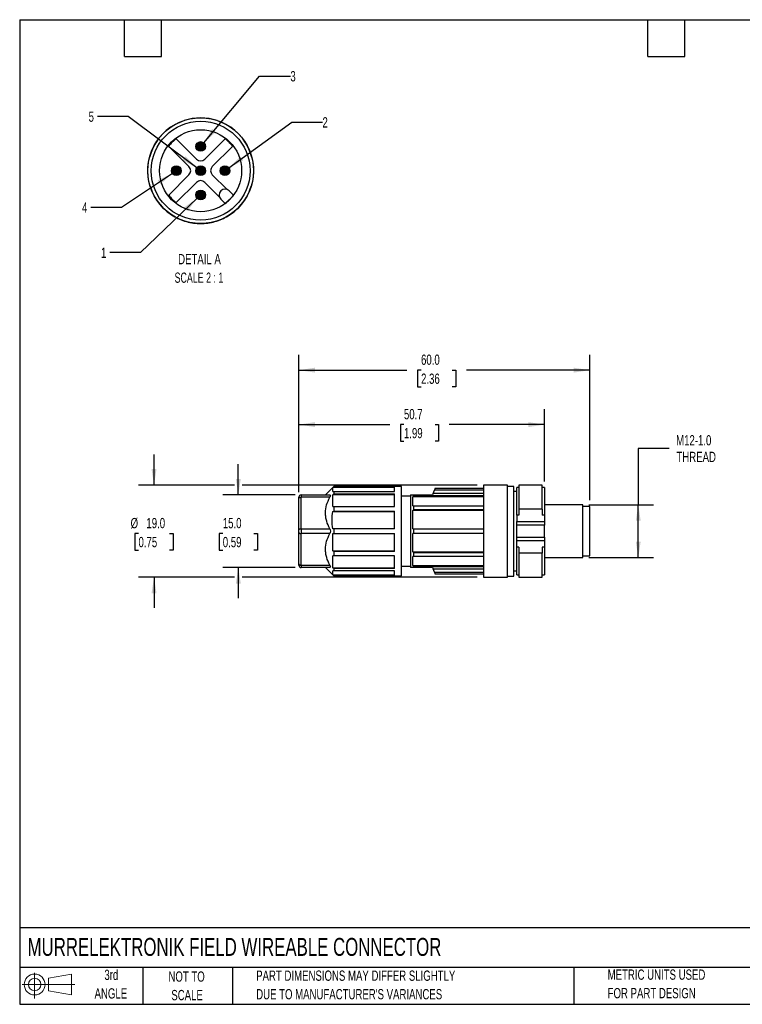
# Model space of a CAD drawing. Header units: millimetres. Extents: x 6 to 273, y 6 to 210.
# Tile 1 of 2: x 6 to 155, y 6 to 210. Entities that reach past the tile are written whole.
import ezdxf

# ---------------------------------------------------------------- set-up
doc = ezdxf.new("R2010")
doc.units = ezdxf.units.MM
doc.layers.add('DIMENSIONS', color=140, linetype='Continuous', lineweight=25)
doc.layers.add('TEXT', color=140, linetype='Continuous', lineweight=25)
doc.layers.add('HATCH', color=6, linetype='Continuous')
doc.layers.add('SLD-DEFPOINTS', color=7, linetype='Continuous')
doc.styles.add('SLDTEXTSTYLE0', font='TXT', dxfattribs={"width": 0.7})
doc.styles.add('SLDTEXTSTYLE2', font='TXT', dxfattribs={"width": 0.645455})
doc.dimstyles.new('SLDDIMSTYLE0', dxfattribs={"dimtxt": 2.158008, "dimasz": 3.302, "dimexe": 0, "dimexo": 0.0625, "dimgap": 0.539502, "dimtad": 0, "dimtih": 1, "dimtoh": 1, "dimrnd": 1e-09, "dimzin": 12, "dimdsep": 46, "dimtxsty": 'SLDTEXTSTYLE0', "dimsah": 1, "dimcen": 0.09, "dimadec": 0, "dimazin": 3, "dimtfac": 1, "dimtofl": 0, "dimtmove": 0, "dimatfit": 3, "dimfxl": 0, "dimfrac": 2, "dimtolj": 1, "dimtzin": 12, "dimarcsym": 0})
doc.dimstyles.new('SLDDIMSTYLE1', dxfattribs={"dimtxt": 2.158008, "dimasz": 3.302, "dimexe": 0, "dimexo": 0.0625, "dimgap": 0.539502, "dimtad": 0, "dimtih": 1, "dimtoh": 1, "dimrnd": 1e-09, "dimzin": 4, "dimdsep": 46, "dimtxsty": 'SLDTEXTSTYLE0', "dimsah": 1, "dimcen": 0.09, "dimadec": 0, "dimazin": 1, "dimtfac": 1, "dimtmove": 0, "dimatfit": 0, "dimfxl": 0, "dimfrac": 2, "dimtolj": 1, "dimtzin": 12, "dimarcsym": 0})
doc.dimstyles.new('SLDDIMSTYLE2', dxfattribs={"dimtxt": 2.158008, "dimasz": 3.302, "dimexe": 0, "dimexo": 0.0625, "dimgap": 0.539502, "dimtad": 0, "dimtih": 1, "dimtoh": 1, "dimrnd": 1e-09, "dimzin": 4, "dimdsep": 46, "dimtxsty": 'SLDTEXTSTYLE0', "dimsah": 1, "dimcen": 0.09, "dimadec": 0, "dimazin": 1, "dimtfac": 1, "dimtofl": 0, "dimtmove": 0, "dimatfit": 3, "dimfxl": 0, "dimfrac": 2, "dimtolj": 1, "dimtzin": 12, "dimarcsym": 0})
doc.dimstyles.new('SLDDIMSTYLE4', dxfattribs={"dimtxt": 2.158008, "dimasz": 3.302, "dimexe": 0, "dimexo": 0.0625, "dimgap": 0.539502, "dimtad": 0, "dimtih": 1, "dimtoh": 1, "dimlfac": 0.5, "dimrnd": 1e-09, "dimzin": 12, "dimdsep": 46, "dimtxsty": 'SLDTEXTSTYLE0', "dimsah": 1, "dimcen": 0, "dimadec": 0, "dimazin": 3, "dimtfac": 1, "dimtofl": 0, "dimtmove": 0, "dimatfit": 3, "dimfxl": 0, "dimfrac": 2, "dimtolj": 1, "dimtzin": 12, "dimarcsym": 0})

# ---------------------------------------------------------------- blocks, each defined once
blk = doc.blocks.new('Block11')
at = {"color": 7, "linetype": 'Continuous', "lineweight": 18}
for p, q in [((2.59, 5.31), (2.59, 0)), ((5.48, 4.17), (10.18, 5.03)), ((5.48, 1.6), (5.48, 4.17)), ((10.18, 5.03), (10.18, 0.73)), ((0, 2.88), (10.87, 2.88)), ((5.48, 1.6), (10.18, 0.73))]:
    blk.add_line(p, q, dxfattribs=at)
for radius in [2.15, 1.29]:
    blk.add_circle((2.59, 2.88), radius, dxfattribs=at)
blk = doc.blocks.new('Block12')
at = {"layer": 'SLD-DEFPOINTS'}
blk.add_blockref('Block11', (0, 0), dxfattribs=at)
blk = doc.blocks.new('_D')
at = {"layer": 'DIMENSIONS'}
for p, q in [((140.27, 121.08), (133.92, 121.08)), ((133.92, 121.08), (133.92, 109.44)), ((123.74, 109.44), (137.09, 109.44)), ((133.92, 98.54), (133.92, 109.44)), ((123.74, 98.54), (137.09, 98.54))]:
    blk.add_line(p, q, dxfattribs=at)
for points in [[(133.92, 109.44), (133.41, 106.14), (134.42, 106.14)], [(133.92, 98.54), (134.42, 101.84), (133.41, 101.84)]]:
    blk.add_solid(points, dxfattribs=at)
at = {"layer": 'DIMENSIONS', "char_height": 2.117, "attachment_point": 1, "style": 'SLDTEXTSTYLE0'}
for s, insert in [('M12-1.0', (141.72, 123.81)), ('THREAD', (141.79, 120.38))]:
    blk.add_mtext(s, dxfattribs=dict(at, insert=insert))
blk = doc.blocks.new('_D_1')
at = {"layer": 'DIMENSIONS'}
for p, q in [((51.43, 111.49), (51.43, 117.84)), ((63.15, 111.49), (48.26, 111.49)), ((48.23, 103.51), (47.5, 103.51)), ((47.5, 103.51), (47.5, 100.08)), ((54.64, 103.51), (55.37, 103.51)), ((55.37, 103.51), (55.37, 100.08)), ((47.5, 100.08), (48.23, 100.08)), ((55.37, 100.08), (54.64, 100.08)), ((63.15, 96.49), (48.26, 96.49)), ((51.43, 96.49), (51.43, 90.14))]:
    blk.add_line(p, q, dxfattribs=at)
for points in [[(51.43, 111.49), (51.94, 114.79), (50.93, 114.79)], [(51.43, 96.49), (50.93, 93.19), (51.94, 93.19)]]:
    blk.add_solid(points, dxfattribs=at)
at = {"layer": 'DIMENSIONS', "char_height": 2.117, "attachment_point": 1, "style": 'SLDTEXTSTYLE0'}
for s, insert in [('15.0', (48.23, 106.72)), ('0.59', (48.23, 102.8))]:
    blk.add_mtext(s, dxfattribs=dict(at, insert=insert))
blk = doc.blocks.new('_D_2')
at = {"layer": 'DIMENSIONS'}
for p, q in [((34.05, 113.49), (34.05, 119.84)), ((50.67, 113.49), (30.88, 113.49)), ((100.7, 113.49), (52.2, 113.49)), ((30.85, 103.51), (30.12, 103.51)), ((30.12, 103.51), (30.12, 100.08)), ((37.26, 103.51), (37.98, 103.51)), ((37.98, 103.51), (37.98, 100.08)), ((30.12, 100.08), (30.85, 100.08)), ((37.98, 100.08), (37.26, 100.08)), ((50.67, 94.49), (30.88, 94.49)), ((34.05, 94.49), (34.05, 88.14)), ((100.7, 94.49), (52.2, 94.49))]:
    blk.add_line(p, q, dxfattribs=at)
for points in [[(34.05, 113.49), (34.56, 116.79), (33.54, 116.79)], [(34.05, 94.49), (33.54, 91.19), (34.56, 91.19)]]:
    blk.add_solid(points, dxfattribs=at)
at = {"layer": 'DIMENSIONS', "char_height": 2.117, "attachment_point": 1, "style": 'SLDTEXTSTYLE0'}
for s, insert in [('%%c', (29.22, 106.72)), ('19.0', (32.48, 106.72)), ('0.75', (30.85, 102.8))]:
    blk.add_mtext(s, dxfattribs=dict(at, insert=insert))
blk = doc.blocks.new('_D_3')
at = {"layer": 'DIMENSIONS'}
for p, q in [((63.92, 112.01), (63.92, 129.17)), ((114.57, 114.26), (114.57, 129.17)), ((63.92, 125.99), (82.67, 125.99)), ((85.59, 125.99), (84.87, 125.99)), ((84.87, 125.99), (84.87, 122.56)), ((92.01, 125.99), (92.73, 125.99)), ((92.73, 125.99), (92.73, 122.56)), ((114.57, 125.99), (94.93, 125.99)), ((84.87, 122.56), (85.59, 122.56)), ((92.73, 122.56), (92.01, 122.56))]:
    blk.add_line(p, q, dxfattribs=at)
for points in [[(63.92, 125.99), (67.22, 125.48), (67.22, 126.5)], [(114.57, 125.99), (111.26, 126.5), (111.26, 125.48)]]:
    blk.add_solid(points, dxfattribs=at)
at = {"layer": 'DIMENSIONS', "char_height": 2.117, "attachment_point": 1, "style": 'SLDTEXTSTYLE0'}
for s, insert in [('50.7', (85.59, 129.2)), ('1.99', (85.59, 125.29))]:
    blk.add_mtext(s, dxfattribs=dict(at, insert=insert))
blk = doc.blocks.new('_D_4')
at = {"layer": 'DIMENSIONS'}
for p, q in [((63.92, 112.01), (63.92, 140.4)), ((123.92, 110.36), (123.92, 140.4)), ((63.92, 137.22), (86.2, 137.22)), ((89.12, 137.22), (88.4, 137.22)), ((88.4, 137.22), (88.4, 133.8)), ((95.53, 137.22), (96.26, 137.22)), ((96.26, 137.22), (96.26, 133.8)), ((123.92, 137.22), (98.46, 137.22)), ((88.4, 133.8), (89.12, 133.8)), ((96.26, 133.8), (95.53, 133.8))]:
    blk.add_line(p, q, dxfattribs=at)
for points in [[(63.92, 137.22), (67.22, 136.72), (67.22, 137.73)], [(123.92, 137.22), (120.61, 137.73), (120.61, 136.72)]]:
    blk.add_solid(points, dxfattribs=at)
at = {"layer": 'DIMENSIONS', "char_height": 2.117, "attachment_point": 1, "style": 'SLDTEXTSTYLE0'}
for s, insert in [('60.0', (89.12, 140.44)), ('2.36', (89.12, 136.52))]:
    blk.add_mtext(s, dxfattribs=dict(at, insert=insert))
blk = doc.blocks.new('_D_5')
at = {"layer": 'DIMENSIONS'}
for p, q in [((42.94, 172.69), (31.26, 161.49)), ((31.26, 161.49), (24.91, 161.49))]:
    blk.add_line(p, q, dxfattribs=at)
blk.add_solid([(42.94, 172.69), (40.21, 170.77), (40.91, 170.04)], dxfattribs=at)
at = {"layer": 'DIMENSIONS', "insert": (23.12, 162.51), "char_height": 2.12, "attachment_point": 1, "style": 'SLDTEXTSTYLE0'}
blk.add_mtext('1', dxfattribs=at)
blk = doc.blocks.new('_D_6')
at = {"layer": 'DIMENSIONS'}
for p, q in [((49.47, 178.97), (62.44, 188.4)), ((62.44, 188.4), (68.79, 188.4))]:
    blk.add_line(p, q, dxfattribs=at)
blk.add_solid([(49.47, 178.97), (52.44, 180.5), (51.85, 181.32)], dxfattribs=at)
at = {"layer": 'DIMENSIONS', "insert": (68.79, 189.42), "char_height": 2.12, "attachment_point": 1, "style": 'SLDTEXTSTYLE0'}
blk.add_mtext('2', dxfattribs=at)
blk = doc.blocks.new('_D_7')
at = {"layer": 'DIMENSIONS'}
for p, q in [((44.31, 184.15), (55.82, 197.92)), ((55.82, 197.92), (62.17, 197.92))]:
    blk.add_line(p, q, dxfattribs=at)
blk.add_solid([(44.31, 184.15), (46.81, 186.36), (46.04, 187.01)], dxfattribs=at)
at = {"layer": 'DIMENSIONS', "insert": (62.17, 198.93), "char_height": 2.12, "attachment_point": 1, "style": 'SLDTEXTSTYLE0'}
blk.add_mtext('3', dxfattribs=at)
blk = doc.blocks.new('_D_8')
at = {"layer": 'DIMENSIONS'}
for p, q in [((37.83, 177.83), (27.35, 170.82)), ((27.35, 170.82), (21, 170.82))]:
    blk.add_line(p, q, dxfattribs=at)
blk.add_solid([(37.83, 177.83), (34.81, 176.42), (35.37, 175.57)], dxfattribs=at)
at = {"layer": 'DIMENSIONS', "insert": (19.2, 171.84), "char_height": 2.12, "attachment_point": 1, "style": 'SLDTEXTSTYLE0'}
blk.add_mtext('4', dxfattribs=at)
blk = doc.blocks.new('_D_9')
at = {"layer": 'DIMENSIONS'}
for p, q in [((28.71, 189.58), (22.36, 189.58)), ((42.87, 178.98), (28.71, 189.58))]:
    blk.add_line(p, q, dxfattribs=at)
blk.add_solid([(42.87, 178.98), (40.53, 181.37), (39.92, 180.56)], dxfattribs=at)
at = {"layer": 'DIMENSIONS', "insert": (20.56, 190.6), "char_height": 2.12, "attachment_point": 1, "style": 'SLDTEXTSTYLE0'}
blk.add_mtext('5', dxfattribs=at)

msp = doc.modelspace()

# ---------------------------------------------------------------- hatches: boundary and pattern name
at = {"layer": 'HATCH'}
for points in [[(44.66, 183.277), (44.665, 183.33), (44.666, 183.383), (44.665, 183.436), (44.66, 183.489), (44.653, 183.542), (44.643, 183.595), (44.631, 183.646), (44.615, 183.697), (44.597, 183.747), (44.577, 183.796), (44.553, 183.844), (44.528, 183.891), (44.499, 183.936), (44.469, 183.98), (44.436, 184.021), (44.401, 184.062), (44.364, 184.1), (44.325, 184.136), (44.284, 184.17), (44.241, 184.201), (44.196, 184.231), (44.151, 184.258), (44.103, 184.283), (44.055, 184.305), (44.005, 184.324), (43.955, 184.341), (43.903, 184.355), (43.851, 184.366), (43.799, 184.374), (43.746, 184.38), (43.693, 184.383), (43.639, 184.383), (43.586, 184.38), (43.533, 184.374), (43.481, 184.366), (43.429, 184.355), (43.377, 184.341), (43.327, 184.324), (43.277, 184.305), (43.229, 184.283), (43.181, 184.258), (43.136, 184.231), (43.091, 184.201), (43.049, 184.17), (43.008, 184.136), (42.968, 184.1), (42.931, 184.062), (42.896, 184.021), (42.863, 183.98), (42.833, 183.936), (42.804, 183.891), (42.779, 183.844), (42.755, 183.796), (42.735, 183.747), (42.717, 183.697), (42.701, 183.646), (42.689, 183.595), (42.679, 183.542), (42.672, 183.489), (42.667, 183.436), (42.666, 183.383), (42.667, 183.33), (42.672, 183.277), (42.679, 183.224), (42.689, 183.172), (42.701, 183.12), (42.717, 183.069), (42.735, 183.019), (42.755, 182.97), (42.779, 182.922), (42.804, 182.876), (42.833, 182.83), (42.863, 182.787), (42.896, 182.745), (42.931, 182.705), (42.968, 182.667), (43.008, 182.631), (43.049, 182.597), (43.091, 182.565), (43.136, 182.535), (43.181, 182.508), (43.229, 182.484), (43.277, 182.462), (43.327, 182.442), (43.377, 182.426), (43.429, 182.412), (43.481, 182.401), (43.533, 182.392), (43.586, 182.386), (43.639, 182.384), (43.693, 182.384), (43.746, 182.386), (43.799, 182.392), (43.851, 182.401), (43.903, 182.412), (43.955, 182.426), (44.005, 182.442), (44.055, 182.462), (44.103, 182.484), (44.151, 182.508), (44.196, 182.535), (44.241, 182.565), (44.284, 182.597), (44.325, 182.631), (44.364, 182.667), (44.401, 182.705), (44.436, 182.745), (44.469, 182.787), (44.499, 182.83), (44.528, 182.876), (44.553, 182.922), (44.577, 182.97), (44.597, 183.019), (44.615, 183.069), (44.631, 183.12), (44.643, 183.172), (44.653, 183.224)], [(39.66, 178.277), (39.665, 178.33), (39.666, 178.383), (39.665, 178.436), (39.66, 178.489), (39.653, 178.542), (39.643, 178.595), (39.631, 178.646), (39.615, 178.697), (39.597, 178.747), (39.577, 178.796), (39.553, 178.844), (39.528, 178.891), (39.499, 178.936), (39.469, 178.98), (39.436, 179.021), (39.401, 179.062), (39.364, 179.1), (39.325, 179.136), (39.284, 179.17), (39.241, 179.201), (39.196, 179.231), (39.151, 179.258), (39.103, 179.283), (39.055, 179.305), (39.005, 179.324), (38.955, 179.341), (38.903, 179.355), (38.851, 179.366), (38.799, 179.374), (38.746, 179.38), (38.693, 179.383), (38.639, 179.383), (38.586, 179.38), (38.533, 179.374), (38.481, 179.366), (38.429, 179.355), (38.377, 179.341), (38.327, 179.324), (38.277, 179.305), (38.229, 179.283), (38.181, 179.258), (38.136, 179.231), (38.091, 179.201), (38.049, 179.17), (38.008, 179.136), (37.968, 179.1), (37.931, 179.062), (37.896, 179.021), (37.863, 178.98), (37.833, 178.936), (37.804, 178.891), (37.779, 178.844), (37.755, 178.796), (37.735, 178.747), (37.717, 178.697), (37.701, 178.646), (37.689, 178.595), (37.679, 178.542), (37.672, 178.489), (37.667, 178.436), (37.666, 178.383), (37.667, 178.33), (37.672, 178.277), (37.679, 178.224), (37.689, 178.172), (37.701, 178.12), (37.717, 178.069), (37.735, 178.019), (37.755, 177.97), (37.779, 177.922), (37.804, 177.876), (37.833, 177.83), (37.863, 177.787), (37.896, 177.745), (37.931, 177.705), (37.968, 177.667), (38.008, 177.631), (38.049, 177.597), (38.091, 177.565), (38.136, 177.535), (38.181, 177.508), (38.229, 177.484), (38.277, 177.462), (38.327, 177.442), (38.377, 177.426), (38.429, 177.412), (38.481, 177.401), (38.533, 177.392), (38.586, 177.386), (38.639, 177.384), (38.693, 177.384), (38.746, 177.386), (38.799, 177.392), (38.851, 177.401), (38.903, 177.412), (38.955, 177.426), (39.005, 177.442), (39.055, 177.462), (39.103, 177.484), (39.151, 177.508), (39.196, 177.535), (39.241, 177.565), (39.284, 177.597), (39.325, 177.631), (39.364, 177.667), (39.401, 177.705), (39.436, 177.745), (39.469, 177.787), (39.499, 177.83), (39.528, 177.876), (39.553, 177.922), (39.577, 177.97), (39.597, 178.019), (39.615, 178.069), (39.631, 178.12), (39.643, 178.172), (39.653, 178.224)], [(44.66, 178.277), (44.665, 178.33), (44.666, 178.383), (44.665, 178.436), (44.66, 178.489), (44.653, 178.542), (44.643, 178.595), (44.631, 178.646), (44.615, 178.697), (44.597, 178.747), (44.577, 178.796), (44.553, 178.844), (44.528, 178.891), (44.499, 178.936), (44.469, 178.98), (44.436, 179.021), (44.401, 179.062), (44.364, 179.1), (44.325, 179.136), (44.284, 179.17), (44.241, 179.201), (44.196, 179.231), (44.151, 179.258), (44.103, 179.283), (44.055, 179.305), (44.005, 179.324), (43.955, 179.341), (43.903, 179.355), (43.851, 179.366), (43.799, 179.374), (43.746, 179.38), (43.693, 179.383), (43.639, 179.383), (43.586, 179.38), (43.533, 179.374), (43.481, 179.366), (43.429, 179.355), (43.377, 179.341), (43.327, 179.324), (43.277, 179.305), (43.229, 179.283), (43.181, 179.258), (43.136, 179.231), (43.091, 179.201), (43.049, 179.17), (43.008, 179.136), (42.968, 179.1), (42.931, 179.062), (42.896, 179.021), (42.863, 178.98), (42.833, 178.936), (42.804, 178.891), (42.779, 178.844), (42.755, 178.796), (42.735, 178.747), (42.717, 178.697), (42.701, 178.646), (42.689, 178.595), (42.679, 178.542), (42.672, 178.489), (42.667, 178.436), (42.666, 178.383), (42.667, 178.33), (42.672, 178.277), (42.679, 178.224), (42.689, 178.172), (42.701, 178.12), (42.717, 178.069), (42.735, 178.019), (42.755, 177.97), (42.779, 177.922), (42.804, 177.876), (42.833, 177.83), (42.863, 177.787), (42.896, 177.745), (42.931, 177.705), (42.968, 177.667), (43.008, 177.631), (43.049, 177.597), (43.091, 177.565), (43.136, 177.535), (43.181, 177.508), (43.229, 177.484), (43.277, 177.462), (43.327, 177.442), (43.377, 177.426), (43.429, 177.412), (43.481, 177.401), (43.533, 177.392), (43.586, 177.386), (43.639, 177.384), (43.693, 177.384), (43.746, 177.386), (43.799, 177.392), (43.851, 177.401), (43.903, 177.412), (43.955, 177.426), (44.005, 177.442), (44.055, 177.462), (44.103, 177.484), (44.151, 177.508), (44.196, 177.535), (44.241, 177.565), (44.284, 177.597), (44.325, 177.631), (44.364, 177.667), (44.401, 177.705), (44.436, 177.745), (44.469, 177.787), (44.499, 177.83), (44.528, 177.876), (44.553, 177.922), (44.577, 177.97), (44.597, 178.019), (44.615, 178.069), (44.631, 178.12), (44.643, 178.172), (44.653, 178.224)], [(49.66, 178.277), (49.665, 178.33), (49.666, 178.383), (49.665, 178.436), (49.66, 178.489), (49.653, 178.542), (49.643, 178.595), (49.631, 178.646), (49.615, 178.697), (49.597, 178.747), (49.577, 178.796), (49.553, 178.844), (49.528, 178.891), (49.499, 178.936), (49.469, 178.98), (49.436, 179.021), (49.401, 179.062), (49.364, 179.1), (49.325, 179.136), (49.284, 179.17), (49.241, 179.201), (49.196, 179.231), (49.151, 179.258), (49.103, 179.283), (49.055, 179.305), (49.005, 179.324), (48.955, 179.341), (48.903, 179.355), (48.851, 179.366), (48.799, 179.374), (48.746, 179.38), (48.693, 179.383), (48.639, 179.383), (48.586, 179.38), (48.533, 179.374), (48.481, 179.366), (48.429, 179.355), (48.377, 179.341), (48.327, 179.324), (48.277, 179.305), (48.229, 179.283), (48.181, 179.258), (48.136, 179.231), (48.091, 179.201), (48.049, 179.17), (48.008, 179.136), (47.968, 179.1), (47.931, 179.062), (47.896, 179.021), (47.863, 178.98), (47.833, 178.936), (47.804, 178.891), (47.779, 178.844), (47.755, 178.796), (47.735, 178.747), (47.717, 178.697), (47.701, 178.646), (47.689, 178.595), (47.679, 178.542), (47.672, 178.489), (47.667, 178.436), (47.666, 178.383), (47.667, 178.33), (47.672, 178.277), (47.679, 178.224), (47.689, 178.172), (47.701, 178.12), (47.717, 178.069), (47.735, 178.019), (47.755, 177.97), (47.779, 177.922), (47.804, 177.876), (47.833, 177.83), (47.863, 177.787), (47.896, 177.745), (47.931, 177.705), (47.968, 177.667), (48.008, 177.631), (48.049, 177.597), (48.091, 177.565), (48.136, 177.535), (48.181, 177.508), (48.229, 177.484), (48.277, 177.462), (48.327, 177.442), (48.377, 177.426), (48.429, 177.412), (48.481, 177.401), (48.533, 177.392), (48.586, 177.386), (48.639, 177.384), (48.693, 177.384), (48.746, 177.386), (48.799, 177.392), (48.851, 177.401), (48.903, 177.412), (48.955, 177.426), (49.005, 177.442), (49.055, 177.462), (49.103, 177.484), (49.151, 177.508), (49.196, 177.535), (49.241, 177.565), (49.284, 177.597), (49.325, 177.631), (49.364, 177.667), (49.401, 177.705), (49.436, 177.745), (49.469, 177.787), (49.499, 177.83), (49.528, 177.876), (49.553, 177.922), (49.577, 177.97), (49.597, 178.019), (49.615, 178.069), (49.631, 178.12), (49.643, 178.172), (49.653, 178.224)], [(44.66, 173.277), (44.665, 173.33), (44.666, 173.383), (44.665, 173.436), (44.66, 173.489), (44.653, 173.542), (44.643, 173.595), (44.631, 173.646), (44.615, 173.697), (44.597, 173.747), (44.577, 173.796), (44.553, 173.844), (44.528, 173.891), (44.499, 173.936), (44.469, 173.98), (44.436, 174.021), (44.401, 174.062), (44.364, 174.1), (44.325, 174.136), (44.284, 174.17), (44.241, 174.201), (44.196, 174.231), (44.151, 174.258), (44.103, 174.283), (44.055, 174.305), (44.005, 174.324), (43.955, 174.341), (43.903, 174.355), (43.851, 174.366), (43.799, 174.374), (43.746, 174.38), (43.693, 174.383), (43.639, 174.383), (43.586, 174.38), (43.533, 174.374), (43.481, 174.366), (43.429, 174.355), (43.377, 174.341), (43.327, 174.324), (43.277, 174.305), (43.229, 174.283), (43.181, 174.258), (43.136, 174.231), (43.091, 174.201), (43.049, 174.17), (43.008, 174.136), (42.968, 174.1), (42.931, 174.062), (42.896, 174.021), (42.863, 173.98), (42.833, 173.936), (42.804, 173.891), (42.779, 173.844), (42.755, 173.796), (42.735, 173.747), (42.717, 173.697), (42.701, 173.646), (42.689, 173.595), (42.679, 173.542), (42.672, 173.489), (42.667, 173.436), (42.666, 173.383), (42.667, 173.33), (42.672, 173.277), (42.679, 173.224), (42.689, 173.172), (42.701, 173.12), (42.717, 173.069), (42.735, 173.019), (42.755, 172.97), (42.779, 172.922), (42.804, 172.876), (42.833, 172.83), (42.863, 172.787), (42.896, 172.745), (42.931, 172.705), (42.968, 172.667), (43.008, 172.631), (43.049, 172.597), (43.091, 172.565), (43.136, 172.535), (43.181, 172.508), (43.229, 172.484), (43.277, 172.462), (43.327, 172.442), (43.377, 172.426), (43.429, 172.412), (43.481, 172.401), (43.533, 172.392), (43.586, 172.386), (43.639, 172.384), (43.693, 172.384), (43.746, 172.386), (43.799, 172.392), (43.851, 172.401), (43.903, 172.412), (43.955, 172.426), (44.005, 172.442), (44.055, 172.462), (44.103, 172.484), (44.151, 172.508), (44.196, 172.535), (44.241, 172.565), (44.284, 172.597), (44.325, 172.631), (44.364, 172.667), (44.401, 172.705), (44.436, 172.745), (44.469, 172.787), (44.499, 172.83), (44.528, 172.876), (44.553, 172.922), (44.577, 172.97), (44.597, 173.019), (44.615, 173.069), (44.631, 173.12), (44.643, 173.172), (44.653, 173.224)]]:
    msp.add_hatch(color=256, dxfattribs=at).paths.add_polyline_path(points, flags=0)

# ---------------------------------------------------------------- linework, layer by layer
for p, q in [((38.432, 187.944), (39.323, 188.381)), ((39.323, 188.381), (40.251, 188.734)), ((47.081, 188.734), (48.009, 188.381)), ((48.009, 188.381), (48.9, 187.944)), ((42.818, 180.787), (38.638, 184.967)), ((48.694, 184.967), (44.515, 180.787)), ((37.082, 183.411), (41.262, 179.232)), ((46.07, 179.232), (50.25, 183.411)), ((32.769, 178.135), (32.791, 179.127)), ((54.541, 179.127), (54.563, 178.135)), ((32.837, 177.145), (32.769, 178.135)), ((32.994, 176.166), (32.837, 177.145)), ((41.262, 177.535), (37.082, 173.355)), ((49.125, 174.48), (46.07, 177.535)), ((54.495, 177.145), (54.338, 176.166)), ((54.563, 178.135), (54.495, 177.145)), ((33.24, 175.204), (32.994, 176.166)), ((38.638, 171.799), (42.818, 175.979)), ((44.515, 175.979), (47.57, 172.924)), ((54.338, 176.166), (54.092, 175.204)), ((49.535, 174.211), (50.428, 173.319)), ((48.731, 171.622), (47.838, 172.514)), ((71.115, 113.191), (69.415, 111.491)), ((70.915, 112.977), (71.115, 113.177)), ((70.915, 112.191), (70.915, 112.977)), ((83.615, 112.977), (70.915, 112.977)), ((85.115, 113.191), (71.115, 113.191)), ((71.115, 113.191), (71.115, 113.177)), ((71.115, 113.177), (83.615, 113.177)), ((71.115, 112.191), (71.115, 111.697)), ((71.115, 112.191), (83.615, 112.191)), ((83.615, 112.191), (83.615, 113.177)), ((85.115, 94.791), (85.115, 113.191)), ((91.624, 111.791), (91.515, 111.491)), ((91.624, 111.791), (91.874, 112.476)), ((101.965, 111.791), (91.624, 111.791)), ((91.983, 112.777), (91.874, 112.476)), ((101.965, 112.476), (91.874, 112.476)), ((91.988, 112.791), (91.983, 112.777)), ((101.965, 112.777), (91.983, 112.777)), ((101.965, 112.791), (91.988, 112.791)), ((106.965, 113.491), (101.965, 113.491)), ((101.965, 113.491), (101.965, 94.491)), ((106.965, 94.491), (106.965, 113.491)), ((108.265, 113.241), (106.965, 113.241)), ((108.265, 94.741), (108.265, 113.241)), ((108.866, 112.191), (108.265, 112.191)), ((109.265, 112.991), (108.866, 112.991)), ((108.866, 107.271), (108.866, 112.991)), ((114.065, 113.491), (109.265, 113.491)), ((109.265, 113.491), (109.265, 108.547)), ((114.065, 108.547), (114.065, 113.491)), ((114.565, 112.991), (114.065, 112.991)), ((114.565, 112.991), (114.565, 107.271)), ((63.915, 104.241), (63.915, 110.741)), ((64.415, 111.491), (64.415, 110.991)), ((64.415, 111.491), (70.302, 111.491)), ((64.415, 104.491), (64.415, 110.991)), ((70.302, 110.991), (64.415, 110.991)), ((70.915, 111.523), (71.115, 111.697)), ((70.915, 109.091), (70.915, 111.523)), ((83.615, 111.523), (70.915, 111.523)), ((71.115, 111.697), (83.615, 111.697)), ((83.615, 109.091), (83.615, 111.697)), ((86.915, 111.241), (85.115, 111.241)), ((86.915, 111.491), (86.915, 96.491)), ((87.589, 111.329), (87.415, 111.079)), ((87.415, 109.191), (87.415, 111.079)), ((101.965, 111.079), (87.415, 111.079)), ((87.589, 111.329), (87.589, 111.491)), ((87.589, 111.491), (91.515, 111.491)), ((87.589, 111.329), (101.965, 111.329)), ((70.957, 108.072), (71.115, 108.151)), ((70.957, 108.072), (83.615, 108.072)), ((71.115, 109.091), (71.115, 108.151)), ((71.115, 109.091), (83.615, 109.091)), ((71.115, 108.151), (83.615, 108.151)), ((83.615, 104.491), (83.615, 108.151)), ((87.589, 108.391), (87.415, 108.241)), ((87.415, 104.491), (87.415, 108.241)), ((101.965, 108.241), (87.415, 108.241)), ((87.589, 109.191), (87.589, 108.391)), ((87.589, 109.191), (101.965, 109.191)), ((101.965, 108.391), (87.589, 108.391)), ((109.265, 108.547), (109.265, 107.271)), ((114.065, 108.547), (109.265, 108.547)), ((114.065, 108.547), (114.065, 107.271)), ((122.465, 109.441), (114.565, 109.441)), ((122.465, 98.541), (122.465, 109.441)), ((123.915, 109.091), (122.465, 109.091)), ((123.915, 98.891), (123.915, 109.091)), ((109.265, 107.271), (108.866, 107.271)), ((108.866, 107.271), (108.866, 105.994)), ((108.866, 105.994), (114.565, 105.994)), ((108.866, 105.223), (108.866, 105.994)), ((114.565, 107.271), (114.065, 107.271)), ((114.565, 107.271), (114.565, 105.994)), ((114.565, 105.994), (114.565, 105.223)), ((63.915, 97.241), (63.915, 103.741)), ((64.415, 104.491), (70.302, 104.491)), ((64.415, 104.491), (64.415, 103.491)), ((71.115, 104.491), (70.957, 104.491)), ((71.115, 104.491), (71.115, 103.491)), ((83.615, 104.491), (71.115, 104.491)), ((87.415, 104.491), (87.589, 104.491)), ((87.589, 104.491), (101.965, 104.491)), ((87.589, 104.491), (87.589, 103.491)), ((114.565, 105.223), (108.866, 105.223)), ((108.866, 102.759), (108.866, 105.223)), ((114.565, 102.759), (114.565, 105.223)), ((64.415, 96.991), (64.415, 103.491)), ((70.302, 103.491), (64.415, 103.491)), ((70.915, 103.491), (71.115, 103.491)), ((70.915, 99.931), (70.915, 103.491)), ((71.115, 103.491), (83.615, 103.491)), ((83.615, 99.831), (83.615, 103.491)), ((87.589, 103.491), (87.415, 103.491)), ((87.415, 99.741), (87.415, 103.491)), ((101.965, 103.491), (87.589, 103.491)), ((108.866, 102.759), (114.565, 102.759)), ((108.866, 101.988), (108.866, 102.759)), ((114.565, 101.988), (108.866, 101.988)), ((108.866, 100.711), (108.866, 101.988)), ((114.565, 102.759), (114.565, 101.988)), ((114.565, 101.988), (114.565, 100.711)), ((71.115, 99.831), (70.915, 99.931)), ((70.915, 99.931), (83.615, 99.931)), ((71.115, 99.831), (71.115, 98.891)), ((83.615, 99.831), (71.115, 99.831)), ((87.415, 99.741), (87.589, 99.591)), ((87.415, 99.741), (101.965, 99.741)), ((87.589, 99.591), (87.589, 98.791)), ((87.589, 99.591), (101.965, 99.591)), ((109.265, 100.711), (108.866, 100.711)), ((108.866, 94.991), (108.866, 100.711)), ((109.265, 100.711), (109.265, 99.435)), ((114.565, 100.711), (114.065, 100.711)), ((114.065, 100.711), (114.065, 99.435)), ((114.565, 100.711), (114.565, 94.991)), ((70.915, 96.459), (70.915, 98.891)), ((83.615, 98.891), (71.115, 98.891)), ((83.615, 96.285), (83.615, 98.891)), ((87.415, 96.903), (87.415, 98.791)), ((101.965, 98.791), (87.589, 98.791)), ((114.065, 99.435), (109.265, 99.435)), ((109.265, 99.435), (109.265, 94.491)), ((114.065, 94.491), (114.065, 99.435)), ((114.565, 98.541), (122.465, 98.541)), ((122.465, 98.891), (123.915, 98.891)), ((63.915, 96.991), (63.915, 97.241)), ((64.415, 96.991), (70.302, 96.991)), ((64.415, 96.991), (64.415, 96.491)), ((70.302, 96.491), (64.415, 96.491)), ((69.415, 96.491), (71.115, 94.791)), ((71.115, 96.285), (70.915, 96.459)), ((70.915, 96.459), (83.615, 96.459)), ((70.915, 95.005), (70.915, 95.791)), ((71.115, 96.285), (71.115, 95.791)), ((83.615, 96.285), (71.115, 96.285)), ((83.615, 95.791), (71.115, 95.791)), ((83.615, 94.805), (83.615, 95.791)), ((85.115, 96.741), (86.915, 96.741)), ((87.415, 96.903), (87.589, 96.653)), ((87.415, 96.903), (101.965, 96.903)), ((87.589, 96.491), (87.589, 96.653)), ((101.965, 96.653), (87.589, 96.653)), ((91.515, 96.491), (87.589, 96.491)), ((91.515, 96.491), (91.624, 96.191)), ((91.624, 96.191), (101.965, 96.191)), ((91.874, 95.506), (91.624, 96.191)), ((91.874, 95.506), (101.965, 95.506)), ((91.874, 95.506), (91.983, 95.205)), ((108.265, 95.791), (108.866, 95.791)), ((71.115, 94.805), (70.915, 95.005)), ((70.915, 95.005), (83.615, 95.005)), ((71.115, 94.805), (71.115, 94.791)), ((83.615, 94.805), (71.115, 94.805)), ((71.115, 94.791), (85.115, 94.791)), ((91.983, 95.205), (101.965, 95.205)), ((91.983, 95.205), (91.988, 95.191)), ((91.988, 95.191), (101.965, 95.191)), ((101.965, 94.491), (106.965, 94.491)), ((106.965, 94.741), (108.265, 94.741)), ((108.866, 94.991), (109.265, 94.991)), ((109.265, 94.491), (114.065, 94.491)), ((114.065, 94.991), (114.565, 94.991))]:
    msp.add_line(p, q)
at = {"flags": 128}
for points in [[(32.791, 179.127), (32.904, 180.113), (33.106, 181.084)], [(54.226, 181.084), (54.428, 180.113), (54.541, 179.127)], [(63.915, 110.741), (63.925, 110.79), (63.953, 110.837), (64, 110.88), (64.062, 110.918), (64.138, 110.949), (64.224, 110.972), (64.318, 110.986), (64.415, 110.991)], [(63.915, 104.241), (63.925, 104.29), (63.953, 104.337), (64, 104.38), (64.062, 104.418), (64.138, 104.449), (64.224, 104.472), (64.318, 104.486), (64.415, 104.491)], [(63.915, 103.741), (63.925, 103.692), (63.953, 103.645), (64, 103.602), (64.062, 103.564), (64.138, 103.533), (64.224, 103.51), (64.318, 103.496), (64.415, 103.491)], [(63.915, 97.241), (63.925, 97.192), (63.953, 97.145), (64, 97.102), (64.062, 97.064), (64.138, 97.033), (64.224, 97.01), (64.318, 96.996), (64.415, 96.991)]]:
    msp.add_lwpolyline(points, dxfattribs=at)
for centre, radius in [((43.666, 178.383), 10.2), ((43.666, 178.383), 8.455), ((43.666, 183.383), 1), ((38.666, 178.383), 1), ((43.666, 178.383), 1), ((48.666, 178.383), 1), ((43.666, 173.383), 1)]:
    msp.add_circle(centre, radius)
for centre, radius, start, end in [((43.666, 178.383), 10.9, 71.73917, 108.26083), ((43.666, 178.383), 10.9, 118.69562, 165.65214), ((43.666, 178.383), 10.9, 14.34787, 61.30438), ((43.666, 178.383), 8.284, 127.36964, 142.63036), ((43.666, 178.383), 8.284, 37.36964, 52.63036), ((40.413, 178.383), 1.2, 315, 45), ((43.666, 181.636), 1.2, 225, 315), ((46.919, 178.383), 1.2, 135, 225), ((43.666, 178.383), 10.9, 196.95658, 223.04343), ((43.666, 175.131), 1.2, 45, 135), ((43.666, 178.383), 10.9, 316.95658, 343.04341), ((43.666, 178.383), 8.284, 217.36964, 232.63036), ((48.686, 173.363), 1.2, 45.00002, 224.99998), ((43.666, 178.383), 8.448, 306.83372, 323.16628), ((43.666, 178.383), 10.9, 223.04348, 238.69566), ((43.666, 178.383), 10.9, 301.30436, 316.9565), ((43.666, 178.383), 10.9, 238.69563, 254.34785), ((43.666, 178.383), 10.9, 285.65223, 301.30429), ((43.666, 178.383), 10.9, 254.34782, 270), ((43.666, 178.383), 10.9, 270, 285.65217), ((64.415, 110.991), 0.5, 90, 180), ((64.415, 96.991), 0.5, 180, 270)]:
    msp.add_arc(centre, radius, start, end)
for points, knots in [([(70.915, 112.191), (70.947, 112.191), (71.012, 112.191), (71.081, 112.191), (71.115, 112.191)], [0, 0, 0, 0, 0.4966251, 1, 1, 1, 1]), ([(63.915, 110.741), (63.915, 110.76), (63.915, 110.797), (63.915, 110.845), (63.915, 110.889), (63.915, 110.937), (63.915, 110.982), (63.915, 110.988), (63.915, 110.991)], [0, 0, 0, 0, 0.1256462, 0.2494913, 0.3737157, 0.50048, 0.7494946, 1, 1, 1, 1]), ([(70.302, 104.491), (70.036, 105.006), (69.814, 105.532), (69.581, 106.342), (69.52, 106.616), (69.437, 107.173), (69.415, 107.458), (69.415, 108.303), (69.5, 108.855), (69.81, 109.94), (70.035, 110.475), (70.302, 110.991)], [0, 0, 0, 0, 0.25, 0.25, 0.375, 0.375, 0.5, 0.5, 0.75, 0.75, 1, 1, 1, 1]), ([(70.302, 111.491), (70.376, 111.491), (70.421, 111.448), (70.421, 111.267), (70.376, 111.135), (70.302, 110.991)], [0, 0, 0, 0, 0.5, 0.5, 1, 1, 1, 1]), ([(70.957, 104.491), (70.832, 105.083), (70.766, 105.678), (70.765, 106.875), (70.832, 107.48), (70.957, 108.072)], [0, 0, 0, 0, 0.5, 0.5, 1, 1, 1, 1]), ([(63.915, 103.741), (63.915, 103.76), (63.915, 103.799), (63.915, 103.861), (63.915, 103.925), (63.915, 104.012), (63.915, 104.123), (63.915, 104.202), (63.915, 104.241)], [0, 0, 0, 0, 0.1256462, 0.2494913, 0.3737157, 0.50048, 0.7494946, 1, 1, 1, 1]), ([(70.302, 104.491), (70.376, 104.347), (70.421, 104.173), (70.421, 103.81), (70.376, 103.635), (70.302, 103.491)], [0, 0, 0, 0, 0.5, 0.5, 1, 1, 1, 1]), ([(70.302, 96.991), (70.036, 97.506), (69.814, 98.032), (69.581, 98.842), (69.52, 99.116), (69.437, 99.673), (69.415, 99.958), (69.415, 100.803), (69.5, 101.355), (69.81, 102.44), (70.035, 102.975), (70.302, 103.491)], [0, 0, 0, 0, 0.25, 0.25, 0.375, 0.375, 0.5, 0.5, 0.75, 0.75, 1, 1, 1, 1]), ([(70.302, 96.991), (70.376, 96.847), (70.421, 96.716), (70.421, 96.534), (70.376, 96.491), (70.302, 96.491)], [0, 0, 0, 0, 0.5, 0.5, 1, 1, 1, 1]), ([(71.115, 95.791), (71.081, 95.791), (71.012, 95.791), (70.947, 95.791), (70.915, 95.791)], [0, 0, 0, 0, 0.5033749, 1, 1, 1, 1])]:
    msp.add_open_spline(points, degree=3, knots=knots)
for points in [[(86.915, 111.491), (87.032, 111.491), (87.274, 111.491), (87.589, 111.491)], [(70.915, 109.091), (70.982, 109.091), (71.048, 109.091), (71.115, 109.091)], [(87.415, 109.191), (87.473, 109.191), (87.53, 109.191), (87.589, 109.191)], [(71.115, 98.891), (71.048, 98.891), (70.982, 98.891), (70.915, 98.891)], [(87.589, 98.791), (87.53, 98.791), (87.473, 98.791), (87.415, 98.791)], [(87.589, 96.491), (87.274, 96.491), (87.032, 96.491), (86.915, 96.491)]]:
    msp.add_open_spline(points, degree=3)
at = {"layer": 'SLD-DEFPOINTS'}
msp.add_circle((43.666, 178.383), 10.9, dxfattribs=at)
at = {"layer": 'TEXT'}
for p, q in [((6.35, 209.55), (273.05, 209.55)), ((6.35, 209.55), (6.35, 6.35)), ((27.94, 201.93), (27.94, 209.55)), ((35.56, 201.93), (35.56, 209.55)), ((135.89, 201.93), (135.89, 209.55)), ((143.51, 201.93), (143.51, 209.55)), ((27.94, 201.93), (35.56, 201.93)), ((135.89, 201.93), (143.51, 201.93)), ((273.05, 22.126), (6.35, 22.126)), ((273.05, 13.97), (6.35, 13.97)), ((31.75, 13.97), (31.75, 6.35)), ((50.212, 13.97), (50.212, 6.35)), ((120.646, 13.97), (120.646, 6.35)), ((6.35, 6.35), (273.05, 6.35))]:
    msp.add_line(p, q, dxfattribs=at)

# ---------------------------------------------------------------- block references
at = {"layer": 'SLD-DEFPOINTS'}
msp.add_blockref('Block12', (6.838, 7.554), dxfattribs=at)

# ---------------------------------------------------------------- texts
at = {"layer": 'TEXT'}
for s, insert, char_height, attachment_point, style in [('DETAIL A', (43.426, 161.191), 2.1167, 2, 'SLDTEXTSTYLE0'), ('SCALE 2 : 1', (43.319, 157.369), 2.11667, 2, 'SLDTEXTSTYLE2'), ('MURRELEKTRONIK FIELD WIREABLE CONNECTOR', (7.966, 20.05), 3.70417, 1, 'SLDTEXTSTYLE0'), ('3rd', (25.247, 13.478), 2.1167, 2, 'SLDTEXTSTYLE0'), ('NOT TO', (40.768, 13.136), 2.1167, 2, 'SLDTEXTSTYLE0'), ('PART DIMENSIONS MAY DIFFER SLIGHTLY', (55.119, 13.32), 2.11667, 1, 'SLDTEXTSTYLE0'), ('METRIC UNITS USED', (127.604, 13.536), 2.11667, 1, 'SLDTEXTSTYLE0'), ('ANGLE', (25.149, 9.656), 2.1167, 2, 'SLDTEXTSTYLE0'), ('SCALE', (40.865, 9.313), 2.1167, 2, 'SLDTEXTSTYLE0'), ("DUE TO MANUFACTURER'S VARIANCES", (55.119, 9.498), 2.11667, 1, 'SLDTEXTSTYLE0'), ('FOR PART DESIGN', (127.604, 9.713), 2.11667, 1, 'SLDTEXTSTYLE0')]:
    msp.add_mtext(s, dxfattribs=dict(at, insert=insert, char_height=char_height, attachment_point=attachment_point, style=style))

# ---------------------------------------------------------------- dimensions: what is measured, and where the dimension line sits
at = {"layer": 'DIMENSIONS'}
for p1, p2, text, picture, middle in [((43.025, 182.616), (44.307, 184.15), '3', '_D_7', (63.065, 197.92)), ((44.467, 177.784), (42.866, 178.983), '5', '_D_9', (21.461, 189.583)), ((47.857, 177.795), (49.475, 178.971), '2', '_D_6', (69.691, 188.402)), ((39.498, 178.939), (37.834, 177.828), '4', '_D_8', (20.102, 170.825)), ((44.388, 174.075), (42.944, 172.691), '1', '_D_5', (24.013, 161.493))]:
    dim = msp.add_diameter_dim_2p(p1=p1, p2=p2, text=text, dimstyle='SLDDIMSTYLE4', override={"dimpost": '<>'}, dxfattribs=at)
    dim.commit()
    dim.dimension.update_dxf_attribs({"geometry": picture, "text_midpoint": middle, "dimtype": 163})
for base, p1, p2, angle, dimstyle, picture, middle in [((123.915, 137.225), (63.915, 110.741), (123.915, 109.091), 0, 'SLDDIMSTYLE2', '_D_4', (92.328, 137.225)), ((114.565, 125.991), (63.915, 110.741), (114.565, 112.991), 0, 'SLDDIMSTYLE0', '_D_3', (88.799, 125.991)), ((51.435, 96.491), (64.415, 111.491), (64.415, 96.491), 90, 'SLDDIMSTYLE1', '_D_1', (51.435, 103.505))]:
    dim = msp.add_linear_dim(base=base, p1=p1, p2=p2, angle=angle, dimstyle=dimstyle, dxfattribs=at)
    dim.commit()
    dim.dimension.update_dxf_attribs({"geometry": picture, "text_midpoint": middle, "dimtype": 160})
for base, p1, p2, text, dimstyle, picture, middle in [((133.915, 109.441), (122.465, 98.541), (122.465, 109.441), 'M12-1.0\\PTHREAD', 'SLDDIMSTYLE0', '_D', (133.915, 121.077)), ((34.053, 113.491), (101.965, 94.491), (101.965, 113.491), '%%c<>', 'SLDDIMSTYLE1', '_D_2', (34.053, 103.505))]:
    dim = msp.add_linear_dim(base=base, p1=p1, p2=p2, angle=90, text=text, dimstyle=dimstyle, dxfattribs=at)
    dim.commit()
    dim.dimension.update_dxf_attribs({"geometry": picture, "text_midpoint": middle, "dimtype": 160})

doc.saveas('drawing.dxf')
